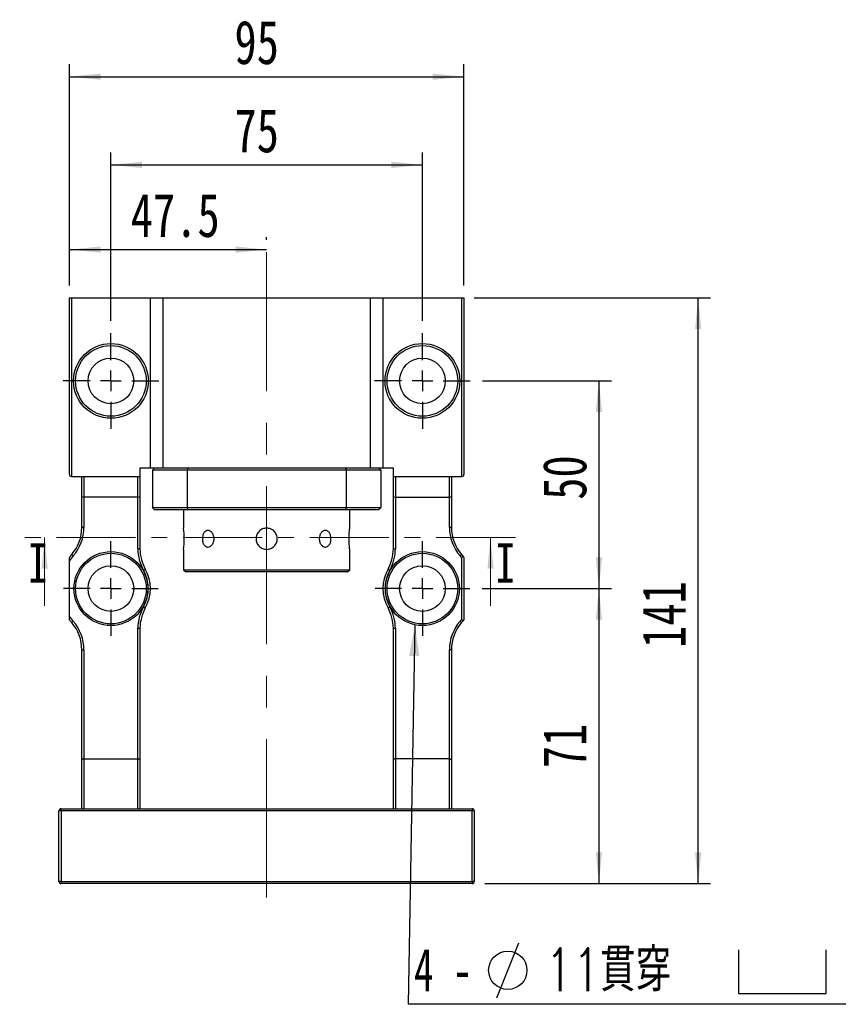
# Model space of a CAD drawing. Header units: millimetres. Extents: x 45 to 288, y 20 to 196.
# Tile 2 of 6: x 46 to 111, y 106 to 185. Entities that reach past the tile are written whole.
import ezdxf

# ---------------------------------------------------------------- set-up
doc = ezdxf.new("R2010")
doc.units = ezdxf.units.MM
doc.linetypes.add('CENTER', pattern=[10.16, 6.35, -1.27, 1.27, -1.27])
doc.linetypes.add('CENTERX2', pattern=[20.32, 12.7, -2.54, 2.54, -2.54])
doc.layers.add('FORMAT', color=7, linetype='Continuous')
doc.styles.add('SLDTEXTSTYLE0', font='TXT', dxfattribs={"width": 0.75})
doc.styles.add('SLDTEXTSTYLE1', font='TXT', dxfattribs={"width": 0.75, "bigfont": 'bigfont'})
doc.styles.add('SLDTEXTSTYLE3', font='TXT', dxfattribs={"width": 0.666667})
doc.dimstyles.new('SLDDIMSTYLE1', dxfattribs={"dimtxt": 3.5, "dimasz": 2.5, "dimexe": 0, "dimexo": 0.0625, "dimgap": 0.875, "dimtad": 1, "dimdec": 1, "dimlfac": 3, "dimrnd": 1e-09, "dimzin": 12, "dimdsep": 46, "dimtxsty": 'SLDTEXTSTYLE0', "dimsah": 1, "dimcen": 0.09, "dimadec": 0, "dimazin": 3, "dimtfac": 1, "dimtdec": 1, "dimtofl": 0, "dimtmove": 0, "dimatfit": 3, "dimfxl": 0, "dimfrac": 2, "dimtolj": 1, "dimtzin": 12, "dimarcsym": 0})
doc.dimstyles.new('SLDDIMSTYLE2', dxfattribs={"dimtxt": 3.5, "dimasz": 2.5, "dimexe": 0, "dimexo": 0.0625, "dimgap": 0.875, "dimtad": 1, "dimlfac": 3, "dimrnd": 1e-09, "dimzin": 12, "dimdsep": 46, "dimtxsty": 'SLDTEXTSTYLE0', "dimsah": 1, "dimcen": 0.09, "dimadec": 0, "dimazin": 3, "dimtfac": 1, "dimtofl": 0, "dimtmove": 0, "dimatfit": 3, "dimfxl": 0, "dimfrac": 2, "dimtolj": 1, "dimtzin": 12, "dimarcsym": 0})
doc.dimstyles.new('SLDDIMSTYLE3', dxfattribs={"dimtxt": 3.5, "dimasz": 2.5, "dimexe": 0, "dimexo": 0.0625, "dimgap": 0.875, "dimtad": 1, "dimlfac": 3, "dimrnd": 1e-09, "dimzin": 12, "dimdsep": 46, "dimtxsty": 'SLDTEXTSTYLE0', "dimsah": 1, "dimcen": 0.09, "dimadec": 0, "dimazin": 3, "dimtfac": 1, "dimtmove": 0, "dimatfit": 0, "dimfxl": 0, "dimfrac": 2, "dimtolj": 1, "dimtzin": 12, "dimarcsym": 0})
doc.dimstyles.new('SLDDIMSTYLE4', dxfattribs={"dimtxt": 0.18, "dimasz": 2.5, "dimexe": 0, "dimexo": 0.0625, "dimgap": 0, "dimtad": 0, "dimtih": 1, "dimtoh": 1, "dimdec": 0, "dimrnd": 1e-09, "dimzin": 0, "dimdsep": 46, "dimtxsty": 'Standard', "dimsah": 1, "dimcen": 0.09, "dimadec": 0, "dimazin": 0, "dimtfac": 2.5, "dimtdec": 0, "dimtofl": 0, "dimtmove": 0, "dimatfit": 3, "dimfxl": 0, "dimfrac": 2, "dimtolj": 1, "dimtzin": 0, "dimarcsym": 0})

# ---------------------------------------------------------------- blocks, each defined once
blk = doc.blocks.new('_D')
at = {"layer": 'FORMAT', "color": 7}
for p, q in [((49.751, 163.466), (49.751, 167.338)), ((65.585, 167.133), (65.585, 167.338)), ((49.751, 166.338), (65.585, 166.338))]:
    blk.add_line(p, q, dxfattribs=at)
for points in [[(49.751, 166.338), (52.251, 166.088), (52.251, 166.588)], [(65.585, 166.338), (63.085, 166.588), (63.085, 166.088)]]:
    blk.add_solid(points, dxfattribs=at)
at = {"layer": 'FORMAT', "color": 7, "insert": (54.675, 170.849), "char_height": 3.5, "attachment_point": 1, "style": 'SLDTEXTSTYLE0'}
blk.add_mtext('47.5', dxfattribs=at)
blk = doc.blocks.new('_D_1')
at = {"layer": 'FORMAT', "color": 7}
for p, q in [((53.085, 160.633), (53.085, 174.133)), ((78.085, 160.633), (78.085, 174.133)), ((53.085, 173.133), (78.085, 173.133))]:
    blk.add_line(p, q, dxfattribs=at)
for points in [[(53.085, 173.133), (55.585, 172.883), (55.585, 173.383)], [(78.085, 173.133), (75.585, 173.383), (75.585, 172.883)]]:
    blk.add_solid(points, dxfattribs=at)
at = {"layer": 'FORMAT', "color": 7, "insert": (62.999, 177.645), "char_height": 3.5, "attachment_point": 1, "style": 'SLDTEXTSTYLE0'}
blk.add_mtext('75', dxfattribs=at)
blk = doc.blocks.new('_D_2')
at = {"layer": 'FORMAT', "color": 7}
for p, q in [((49.751, 163.466), (49.751, 181.213)), ((81.418, 163.466), (81.418, 181.213)), ((49.751, 180.213), (81.418, 180.213))]:
    blk.add_line(p, q, dxfattribs=at)
for points in [[(49.751, 180.213), (52.251, 179.963), (52.251, 180.463)], [(81.418, 180.213), (78.918, 180.463), (78.918, 179.963)]]:
    blk.add_solid(points, dxfattribs=at)
at = {"layer": 'FORMAT', "color": 7, "insert": (62.999, 184.725), "char_height": 3.5, "attachment_point": 1, "style": 'SLDTEXTSTYLE0'}
blk.add_mtext('95', dxfattribs=at)
blk = doc.blocks.new('_D_3')
at = {"layer": 'FORMAT', "color": 7}
for p, q in [((82.918, 155.8), (93.251, 155.8)), ((92.251, 155.8), (92.251, 139.133)), ((82.885, 139.133), (93.251, 139.133))]:
    blk.add_line(p, q, dxfattribs=at)
for points in [[(92.251, 155.8), (92.001, 153.3), (92.501, 153.3)], [(92.251, 139.133), (92.501, 141.633), (92.001, 141.633)]]:
    blk.add_solid(points, dxfattribs=at)
at = {"layer": 'FORMAT', "color": 7, "insert": (87.74, 146.259), "char_height": 3.5, "attachment_point": 1, "rotation": 90, "style": 'SLDTEXTSTYLE0'}
blk.add_mtext('50', dxfattribs=at)
blk = doc.blocks.new('_D_4')
at = {"layer": 'FORMAT', "color": 7}
for p, q in [((82.885, 139.133), (93.251, 139.133)), ((92.251, 139.133), (92.251, 115.466)), ((83.085, 115.466), (93.251, 115.466))]:
    blk.add_line(p, q, dxfattribs=at)
for points in [[(92.251, 139.133), (92.001, 136.633), (92.501, 136.633)], [(92.251, 115.466), (92.501, 117.966), (92.001, 117.966)]]:
    blk.add_solid(points, dxfattribs=at)
at = {"layer": 'FORMAT', "color": 7, "insert": (87.74, 124.713), "char_height": 3.5, "attachment_point": 1, "rotation": 90, "style": 'SLDTEXTSTYLE0'}
blk.add_mtext('71', dxfattribs=at)
blk = doc.blocks.new('_D_5')
at = {"layer": 'FORMAT', "color": 7}
for p, q in [((82.251, 162.466), (101.216, 162.466)), ((100.216, 115.466), (100.216, 162.466)), ((83.085, 115.466), (101.216, 115.466))]:
    blk.add_line(p, q, dxfattribs=at)
for points in [[(100.216, 162.466), (99.966, 159.966), (100.466, 159.966)], [(100.216, 115.466), (100.466, 117.966), (99.966, 117.966)]]:
    blk.add_solid(points, dxfattribs=at)
at = {"layer": 'FORMAT', "color": 7, "insert": (95.704, 134.369), "char_height": 3.5, "attachment_point": 1, "rotation": 90, "style": 'SLDTEXTSTYLE0'}
blk.add_mtext('141', dxfattribs=at)
blk = doc.blocks.new('SW_SYMBOL_HOLE_DIAM')
at = {"layer": 'FORMAT', "color": 0}
blk.add_line((300, 0), (700, 1000), dxfattribs=at)
blk.add_circle((500, 500), 350, dxfattribs=at)
blk = doc.blocks.new('SW_SYMBOL_HOLE_SPOT')
at = {"layer": 'FORMAT', "color": 0}
for p, q in [((0, 875), (0, 75)), ((1600, 75), (1600, 875)), ((0, 75), (1600, 75))]:
    blk.add_line(p, q, dxfattribs=at)
blk = doc.blocks.new('SW_NOTE_0')
at = {"layer": 'FORMAT', "color": 0}
blk.add_line((45.484, 0), (0, 0), dxfattribs=at)
at = {"layer": 'FORMAT', "color": 0, "xscale": 0.0043935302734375, "yscale": 0.0043935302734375, "zscale": 0.0043935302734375}
for name, p in [('SW_SYMBOL_HOLE_DIAM', (5.812, 0.532)), ('SW_SYMBOL_HOLE_DIAM', (35.817, 0.532)), ('SW_SYMBOL_HOLE_SPOT', (26.526, 0.532))]:
    blk.add_blockref(name, p, dxfattribs=at)
at = {"layer": 'FORMAT', "color": 0, "attachment_point": 1}
for s, insert, char_height, style in [('11\\M+18AD1\\M+190FA', (11.004, 4.489), 3.43958, 'SLDTEXTSTYLE1'), ('4 -', (0.48, 4.489), 3.4396, 'SLDTEXTSTYLE3'), ('17', (41.009, 4.489), 3.4396, 'SLDTEXTSTYLE0')]:
    blk.add_mtext(s, dxfattribs=dict(at, insert=insert, char_height=char_height, style=style))
blk = doc.blocks.new('SW_CENTERMARKSYMBOL_0')
at = {"layer": 'FORMAT', "color": 0}
for p, q in [((0, 1.667), (0, 3.833)), ((0, 0), (0, 0.833)), ((-1.667, 0), (-3.833, 0)), ((0, 0), (-0.833, 0)), ((0, 0), (0, -0.833)), ((0, 0), (0.833, 0)), ((1.667, 0), (3.833, 0)), ((0, -1.667), (0, -3.833))]:
    blk.add_line(p, q, dxfattribs=at)
blk = doc.blocks.new('SW_CENTERMARKSYMBOL_1')
at = {"layer": 'FORMAT', "color": 0}
for p, q in [((0, 1.667), (0, 3.833)), ((0, 0), (0, 0.833)), ((-1.667, 0), (-3.833, 0)), ((0, 0), (-0.833, 0)), ((0, 0), (0, -0.833)), ((0, 0), (0.833, 0)), ((1.667, 0), (3.833, 0)), ((0, -1.667), (0, -3.833))]:
    blk.add_line(p, q, dxfattribs=at)
blk = doc.blocks.new('SW_CENTERMARKSYMBOL_2')
at = {"layer": 'FORMAT', "color": 0}
for p, q in [((0, 1.667), (0, 3.8)), ((0, 0), (0, 0.833)), ((-1.667, 0), (-3.8, 0)), ((0, 0), (-0.833, 0)), ((0, 0), (0, -0.833)), ((0, 0), (0.833, 0)), ((1.667, 0), (3.8, 0)), ((0, -1.667), (0, -3.8))]:
    blk.add_line(p, q, dxfattribs=at)
blk = doc.blocks.new('SW_CENTERMARKSYMBOL_3')
at = {"layer": 'FORMAT', "color": 0}
for p, q in [((0, 1.667), (0, 3.8)), ((0, 0), (0, 0.833)), ((-1.667, 0), (-3.8, 0)), ((0, 0), (-0.833, 0)), ((0, 0), (0, -0.833)), ((0, 0), (0.833, 0)), ((1.667, 0), (3.8, 0)), ((0, -1.667), (0, -3.8))]:
    blk.add_line(p, q, dxfattribs=at)

msp = doc.modelspace()

# ---------------------------------------------------------------- linework, layer by layer
at = {"color": 7, "linetype": 'Continuous', "lineweight": 25}
for p, q in [((49.7514, 148.2996), (49.7514, 162.4663)), ((49.7514, 162.4663), (49.9181, 162.4663)), ((49.9181, 162.4663), (49.9181, 148.1329)), ((49.9181, 162.4663), (56.2514, 162.4663)), ((56.2514, 148.7996), (56.2514, 162.4663)), ((56.2514, 162.4663), (57.2514, 162.4663)), ((57.2514, 162.4663), (57.2514, 148.7996)), ((57.2514, 162.4663), (73.9181, 162.4663)), ((73.9181, 148.7996), (73.9181, 162.4663)), ((73.9181, 162.4663), (74.9181, 162.4663)), ((74.9181, 162.4663), (74.9181, 148.7996)), ((74.9181, 162.4663), (81.2514, 162.4663)), ((81.2514, 148.1329), (81.2514, 162.4663)), ((81.2514, 162.4663), (81.4181, 162.4663)), ((81.4181, 162.4663), (81.4181, 148.2996)), ((55.4181, 148.7996), (55.4181, 148.1329)), ((56.2514, 148.7996), (55.4181, 148.7996)), ((57.2514, 148.7996), (56.2514, 148.7996)), ((59.2077, 148.6329), (56.4181, 148.6329)), ((56.4181, 148.6329), (56.4181, 145.6329)), ((73.9181, 148.7996), (57.2514, 148.7996)), ((59.2077, 148.6329), (59.2077, 145.6329)), ((71.9618, 148.6329), (59.2077, 148.6329)), ((71.9618, 148.6329), (71.9618, 145.6329)), ((74.7514, 148.6329), (71.9618, 148.6329)), ((74.9181, 148.7996), (73.9181, 148.7996)), ((74.7514, 148.6329), (74.7514, 145.6329)), ((75.7514, 148.7996), (74.9181, 148.7996)), ((75.7514, 148.1329), (75.7514, 148.7996)), ((49.9181, 148.1329), (50.9181, 148.1329)), ((50.7514, 146.5353), (50.7514, 148.1329)), ((50.9181, 148.1329), (50.9181, 146.4663)), ((50.9181, 148.1329), (55.2514, 148.1329)), ((55.2514, 146.4663), (55.2514, 148.1329)), ((55.2514, 148.1329), (55.4181, 148.1329)), ((55.4181, 148.1329), (55.4181, 146.5353)), ((75.7514, 146.5353), (75.7514, 148.1329)), ((75.7514, 148.1329), (75.9181, 148.1329)), ((75.9181, 148.1329), (75.9181, 146.4663)), ((75.9181, 148.1329), (80.2514, 148.1329)), ((80.2514, 146.4663), (80.2514, 148.1329)), ((80.2514, 148.1329), (81.2514, 148.1329)), ((80.4181, 148.1329), (80.4181, 146.5353)), ((50.7514, 144.0461), (50.7514, 146.5353)), ((55.2514, 146.4663), (50.9181, 146.4663)), ((50.9181, 146.4663), (50.9181, 144.0461)), ((55.2514, 142.3171), (55.2514, 146.4663)), ((55.4181, 146.5353), (55.4181, 142.3171)), ((75.7514, 142.3171), (75.7514, 146.5353)), ((75.9181, 146.4663), (80.2514, 146.4663)), ((75.9181, 146.4663), (75.9181, 142.3171)), ((80.2514, 144.0461), (80.2514, 146.4663)), ((80.4181, 146.5353), (80.4181, 144.0461)), ((56.4181, 145.6329), (59.2077, 145.6329)), ((59.2602, 145.4663), (56.5848, 145.4663)), ((58.9181, 145.4663), (58.9181, 143.9722)), ((59.2077, 145.6329), (71.9618, 145.6329)), ((71.9093, 145.4663), (59.2602, 145.4663)), ((74.5848, 145.4663), (71.9093, 145.4663)), ((71.9618, 145.6329), (74.7514, 145.6329)), ((72.2514, 143.9722), (72.2514, 145.4663)), ((50.9181, 144.0461), (50.7514, 144.0461)), ((80.4181, 144.0461), (80.2514, 144.0461)), ((55.2514, 142.3171), (55.4181, 142.3171)), ((58.9181, 142.2829), (58.9181, 140.6329)), ((72.2514, 140.6329), (72.2514, 142.2829)), ((75.7514, 142.3171), (75.9181, 142.3171)), ((81.2514, 136.6891), (81.2514, 141.5767)), ((81.4181, 141.6329), (81.4181, 136.6329)), ((49.7514, 136.9218), (49.7514, 141.344)), ((58.9181, 140.6329), (59.0848, 140.4663)), ((58.9181, 140.6329), (72.2514, 140.6329)), ((72.0848, 140.4663), (59.0848, 140.4663)), ((72.0848, 140.4663), (72.2514, 140.6329)), ((55.2514, 125.4663), (55.2514, 135.9488)), ((55.2514, 135.9488), (55.4181, 135.9488)), ((55.4181, 135.9488), (55.4181, 125.3771)), ((75.7514, 135.9488), (75.9181, 135.9488)), ((75.7514, 125.3771), (75.7514, 135.9488)), ((75.9181, 135.9488), (75.9181, 125.4663)), ((50.7514, 134.2198), (50.9181, 134.2198)), ((50.7514, 125.3771), (50.7514, 134.2198)), ((50.9181, 134.2198), (50.9181, 125.4663)), ((80.2514, 125.4663), (80.2514, 134.2198)), ((80.4181, 134.2198), (80.2514, 134.2198)), ((80.4181, 134.2198), (80.4181, 125.3771)), ((50.7514, 121.4663), (50.7514, 125.3771)), ((50.9181, 125.4663), (50.9181, 121.4663)), ((50.9181, 125.4663), (55.2514, 125.4663)), ((55.2514, 121.4663), (55.2514, 125.4663)), ((55.4181, 125.3771), (55.4181, 121.4663)), ((75.7514, 121.4663), (75.7514, 125.3771)), ((75.9181, 125.4663), (75.9181, 121.4663)), ((80.2514, 125.4663), (75.9181, 125.4663)), ((80.2514, 121.4663), (80.2514, 125.4663)), ((80.4181, 125.3771), (80.4181, 121.4663)), ((48.9181, 115.6329), (48.9181, 121.2996)), ((49.0848, 121.2996), (48.9181, 121.2996)), ((49.0848, 121.2996), (49.0848, 121.4663)), ((49.0848, 121.4663), (82.0848, 121.4663)), ((82.0848, 121.2996), (49.0848, 121.2996)), ((49.0848, 121.2996), (49.0848, 115.6329)), ((82.0848, 121.4663), (82.0848, 121.2996)), ((82.0848, 115.6329), (82.0848, 121.2996)), ((82.2514, 121.2996), (82.0848, 121.2996)), ((82.2514, 121.2996), (82.2514, 115.6329)), ((49.0848, 115.6329), (48.9181, 115.6329)), ((49.0848, 115.4663), (49.0848, 115.6329)), ((49.0848, 115.6329), (82.0848, 115.6329)), ((82.0848, 115.4663), (49.0848, 115.4663)), ((82.0848, 115.6329), (82.0848, 115.4663)), ((82.2514, 115.6329), (82.0848, 115.6329))]:
    msp.add_line(p, q, dxfattribs=at)
at = {"color": 7, "linetype": 'CENTER', "lineweight": 18}
msp.add_line((85.5506, 143.2372), (45.7642, 143.2372), dxfattribs=at)
at = {"color": 7, "linetype": 'Continuous', "lineweight": 18}
for p, q in [((47.7642, 137.7372), (47.7642, 143.2372)), ((83.5506, 137.7372), (83.5506, 143.2372))]:
    msp.add_line(p, q, dxfattribs=at)
at = {"color": 7, "linetype": 'Continuous', "lineweight": 25, "flags": 128}
for points in [[(49.9366, 141.8624), (49.939, 141.8604), (49.9462, 141.8541), (49.9578, 141.844), (49.9735, 141.8305), (49.9926, 141.8139), (50.0144, 141.7951), (50.038, 141.7746), (50.0626, 141.7533)], [(81.2329, 141.8624), (81.2305, 141.8604), (81.2233, 141.8541), (81.2117, 141.844), (81.196, 141.8305), (81.177, 141.8139), (81.1552, 141.7951), (81.1316, 141.7746), (81.107, 141.7533)], [(55.7002, 140.6025), (55.7285, 140.6185), (55.7558, 140.6338), (55.7809, 140.6479), (55.8029, 140.6603), (55.821, 140.6704), (55.8344, 140.678), (55.8427, 140.6826), (55.8455, 140.6842)], [(75.3241, 140.6842), (75.3269, 140.6826), (75.3352, 140.678), (75.3486, 140.6704), (75.3666, 140.6603), (75.3887, 140.6479), (75.4138, 140.6338), (75.441, 140.6185), (75.4694, 140.6025)], [(55.7002, 137.6633), (55.7285, 137.6474), (55.7558, 137.6321), (55.7809, 137.618), (55.8029, 137.6056), (55.821, 137.5954), (55.8344, 137.5879), (55.8427, 137.5832), (55.8455, 137.5817)], [(75.3241, 137.5817), (75.3269, 137.5832), (75.3352, 137.5879), (75.3486, 137.5954), (75.3666, 137.6056), (75.3887, 137.618), (75.4138, 137.6321), (75.441, 137.6474), (75.4694, 137.6633)], [(49.9366, 136.4034), (49.939, 136.4055), (49.9462, 136.4117), (49.9578, 136.4218), (49.9735, 136.4354), (49.9926, 136.4519), (50.0144, 136.4708), (50.038, 136.4913), (50.0626, 136.5126)], [(81.2329, 136.4034), (81.2305, 136.4055), (81.2233, 136.4117), (81.2117, 136.4218), (81.196, 136.4354), (81.177, 136.4519), (81.1552, 136.4708), (81.1316, 136.4913), (81.107, 136.5126)], [(55.2514, 125.4663), (55.2804, 125.4649), (55.3084, 125.4609), (55.3348, 125.4543), (55.3586, 125.4454), (55.3791, 125.4344), (55.3958, 125.4217), (55.4081, 125.4076), (55.4156, 125.3926), (55.4181, 125.3771)], [(80.2514, 125.4663), (80.2804, 125.4649), (80.3084, 125.4609), (80.3348, 125.4543), (80.3586, 125.4454), (80.3791, 125.4344), (80.3958, 125.4217), (80.4081, 125.4076), (80.4156, 125.3926), (80.4181, 125.3771)]]:
    msp.add_lwpolyline(points, dxfattribs=at)
at = {"color": 7, "linetype": 'Continuous', "lineweight": 25}
for centre, radius in [((53.0848, 155.7996), 3), ((53.0848, 155.7996), 2.8333), ((78.0848, 155.7996), 3), ((78.0848, 155.7996), 2.8333), ((53.0848, 155.7996), 1.8333), ((78.0848, 155.7996), 1.8333), ((53.0848, 139.1329), 2.9667), ((53.0848, 139.1329), 2.8333), ((78.0848, 139.1329), 2.9667), ((78.0848, 139.1329), 2.8333), ((53.0848, 139.1329), 1.8333), ((78.0848, 139.1329), 1.8333)]:
    msp.add_circle(centre, radius, dxfattribs=at)
for centre, radius, start, end in [((49.9181, 148.2996), 0.1667, 180, 270), ((81.2514, 148.2996), 0.1667, 270, 0), ((47.4181, 144.0461), 3.3333, 319.073937, 0), ((47.4181, 144.0461), 3.5, 319.073937, 0), ((52.2802, 143.1329), 6.6921, 352.703147, 7.205165), ((83.7514, 144.0461), 3.5, 180, 220.926063), ((83.7514, 144.0461), 3.3333, 180, 220.926063), ((58.7514, 142.3171), 3.5, 180, 209.33211), ((58.7514, 142.3171), 3.3333, 180, 209.33211), ((72.4181, 142.3171), 3.3333, 330.66789, 0), ((72.4181, 142.3171), 3.5, 330.66789, 0), ((53.0848, 139.1329), 4.1667, 139.073937, 143.130102), ((53.0848, 139.1329), 4, 139.073937, 146.44269), ((78.0848, 139.1329), 4, 37.658462, 40.926063), ((78.0848, 139.1329), 4.1667, 36.869898, 40.926063), ((53.0848, 139.1329), 3.1667, 330.66789, 29.33211), ((78.0848, 139.1329), 3.1667, 150.66789, 209.33211), ((53.0848, 139.1329), 3, 330.66789, 29.33211), ((78.0848, 139.1329), 3, 150.66789, 209.33211), ((58.7514, 135.9488), 3.5, 150.66789, 180), ((58.7514, 135.9488), 3.3333, 150.66789, 180), ((72.4181, 135.9488), 3.3333, 0, 29.33211), ((72.4181, 135.9488), 3.5, 0, 29.33211), ((53.0848, 139.1329), 4, 213.55731, 220.926063), ((53.0848, 139.1329), 4.1667, 216.869898, 220.926063), ((47.4181, 134.2198), 3.3333, 360, 40.926063), ((47.4181, 134.2198), 3.5, 360, 40.926063), ((83.7514, 134.2198), 3.5, 139.073937, 180), ((83.7514, 134.2198), 3.3333, 139.073937, 180), ((78.0848, 139.1329), 4, 319.073937, 322.341538), ((78.0848, 139.1329), 4.1667, 319.073937, 323.130102), ((49.0848, 121.2996), 0.1667, 90, 180), ((82.0848, 121.2996), 0.1667, 0, 90), ((49.0848, 115.6329), 0.1667, 180, 270), ((82.0848, 115.6329), 0.1667, 270, 0)]:
    msp.add_arc(centre, radius, start, end, dxfattribs=at)
for centre, ratio, start_param, end_param in [((50.9181, 146.5353), 0.4142136, 3.1415927, 4.712389), ((55.2514, 146.5353), 0.4142136, 4.712389, 6.2831853), ((75.9181, 146.5353), 0.4142136, 3.1415927, 4.712389), ((80.2514, 146.5353), 0.4142136, 4.712389, 6.2831853), ((50.9181, 125.3771), 0.5351838, 1.5707963, 3.1415927), ((75.9181, 125.3771), 0.5351838, 1.5707963, 3.1415927)]:
    msp.add_ellipse(centre, major_axis=(0.1667, 0), ratio=ratio, start_param=start_param, end_param=end_param, dxfattribs=at)
for points in [[(56.5848, 148.7996), (56.5292, 148.7441), (56.4737, 148.6885), (56.4181, 148.6329)], [(59.2602, 148.7996), (59.2427, 148.7441), (59.2252, 148.6885), (59.2077, 148.6329)], [(71.9093, 148.7996), (71.9269, 148.7441), (71.9444, 148.6885), (71.9618, 148.6329)], [(74.5848, 148.7996), (74.6403, 148.7441), (74.6959, 148.6885), (74.7514, 148.6329)], [(56.5848, 145.4663), (56.5292, 145.5218), (56.4737, 145.5774), (56.4181, 145.6329)], [(59.2077, 145.6329), (59.2252, 145.5774), (59.2427, 145.5218), (59.2602, 145.4663)], [(71.9618, 145.6329), (71.9444, 145.5774), (71.9269, 145.5218), (71.9093, 145.4663)], [(74.7514, 145.6329), (74.6959, 145.5774), (74.6403, 145.5218), (74.5848, 145.4663)]]:
    msp.add_open_spline(points, degree=3, dxfattribs=at)
for points, knots in [([(65.5848, 143.9829), (65.641, 143.9829), (65.6963, 143.9774), (65.805, 143.9558), (65.859, 143.9394), (65.9619, 143.8967), (66.0107, 143.8706), (66.103, 143.8089), (66.1467, 143.7731), (66.225, 143.6947), (66.2602, 143.652), (66.3223, 143.5591), (66.3487, 143.5097), (66.3911, 143.4075), (66.4075, 143.3538), (66.4293, 143.2441), (66.4347, 143.1889), (66.4348, 143.0779), (66.4293, 143.0215), (66.4076, 142.9125), (66.3915, 142.8595), (66.3489, 142.7565), (66.3223, 142.7068), (66.2608, 142.6147), (66.2257, 142.5718), (66.1464, 142.4925), (66.1036, 142.4573), (66.0116, 142.3958), (65.9619, 142.3691), (65.859, 142.3264), (65.806, 142.3103), (65.697, 142.2885), (65.6406, 142.283), (65.5296, 142.2829), (65.4744, 142.2883), (65.3646, 142.31), (65.311, 142.3263), (65.2087, 142.3687), (65.1592, 142.395), (65.0663, 142.4571), (65.0235, 142.4922), (64.9451, 142.5705), (64.9092, 142.6141), (64.8475, 142.7064), (64.8213, 142.7551), (64.7785, 142.858), (64.7621, 142.912), (64.7404, 143.0207), (64.7348, 143.076), (64.7347, 143.1884), (64.7402, 143.2436), (64.7617, 143.3524), (64.7781, 143.4064), (64.8206, 143.5094), (64.8467, 143.5582), (64.9083, 143.6506), (64.9441, 143.6943), (65.0224, 143.7727), (65.0651, 143.8079), (65.158, 143.8701), (65.2073, 143.8965), (65.3606, 143.9603), (65.4723, 143.9829), (65.5848, 143.9829)], [0, 0, 0, 0, 0.03125, 0.03125, 0.0625, 0.0625, 0.09375, 0.09375, 0.125, 0.125, 0.15625, 0.15625, 0.1875, 0.1875, 0.21875, 0.21875, 0.25, 0.25, 0.28125, 0.28125, 0.3125, 0.3125, 0.34375, 0.34375, 0.375, 0.375, 0.40625, 0.40625, 0.4375, 0.4375, 0.46875, 0.46875, 0.5, 0.5, 0.53125, 0.53125, 0.5625, 0.5625, 0.59375, 0.59375, 0.625, 0.625, 0.65625, 0.65625, 0.6875, 0.6875, 0.71875, 0.71875, 0.75, 0.75, 0.78125, 0.78125, 0.8125, 0.8125, 0.84375, 0.84375, 0.875, 0.875, 0.90625, 0.90625, 0.9375, 0.9375, 1, 1, 1, 1]), ([(72.2514, 142.2829), (72.2502, 142.2923), (72.2478, 142.3109), (72.2308, 142.4561), (72.2117, 142.6705), (72.1978, 142.9395), (72.1956, 143.2294), (72.2059, 143.5071), (72.2243, 143.7448), (72.2419, 143.9083), (72.2519, 143.9869), (72.2505, 143.9752), (72.2501, 143.9722)], [0, 0, 0, 0, 0.1067804, 0.2135402, 0.3208373, 0.4285045, 0.5355818, 0.6420281, 0.7487872, 0.8563118, 0.9638666, 1, 1, 1, 1]), ([(61.3658, 143.1329), (61.3658, 143.0889), (61.3624, 143.0455), (61.3492, 142.9603), (61.3393, 142.9179), (61.3134, 142.8372), (61.2976, 142.7989), (61.2606, 142.7265), (61.2391, 142.6922), (61.1693, 142.6), (61.1136, 142.5504), (60.9959, 142.4838), (60.9325, 142.4663), (60.8402, 142.4662), (60.8093, 142.4706), (60.75, 142.4876), (60.7215, 142.5002), (60.6665, 142.5336), (60.6403, 142.5544), (60.5921, 142.6027), (60.5698, 142.6302), (60.5289, 142.6924), (60.5109, 142.7261), (60.4796, 142.7982), (60.4662, 142.8372), (60.4447, 142.9179), (60.4366, 142.9595), (60.4257, 143.045), (60.423, 143.0892), (60.4229, 143.2197), (60.434, 143.3075), (60.4766, 143.468), (60.5086, 143.5424), (60.5691, 143.6346), (60.5917, 143.6628), (60.6401, 143.7113), (60.6658, 143.7318), (60.7207, 143.7653), (60.7497, 143.7782), (60.8088, 143.7952), (60.8391, 143.7996), (60.9014, 143.7996), (60.9324, 143.7953), (60.9939, 143.7785), (61.0247, 143.7657), (61.084, 143.7323), (61.1124, 143.7118), (61.1665, 143.6635), (61.1923, 143.6354), (61.2622, 143.5433), (61.3004, 143.469), (61.3519, 143.3086), (61.3658, 143.2211), (61.3658, 143.1329)], [0, 0, 0, 0, 0.03125, 0.03125, 0.0625, 0.0625, 0.09375, 0.09375, 0.125, 0.125, 0.1875, 0.1875, 0.25, 0.25, 0.28125, 0.28125, 0.3125, 0.3125, 0.34375, 0.34375, 0.375, 0.375, 0.40625, 0.40625, 0.4375, 0.4375, 0.46875, 0.46875, 0.5, 0.5, 0.5625, 0.5625, 0.625, 0.625, 0.65625, 0.65625, 0.6875, 0.6875, 0.71875, 0.71875, 0.75, 0.75, 0.78125, 0.78125, 0.8125, 0.8125, 0.84375, 0.84375, 0.875, 0.875, 0.9375, 0.9375, 1, 1, 1, 1]), ([(70.7466, 143.1329), (70.7466, 143.0889), (70.7438, 143.0455), (70.733, 142.9603), (70.7249, 142.9179), (70.7034, 142.8372), (70.6902, 142.7989), (70.6588, 142.7265), (70.6405, 142.6922), (70.5799, 142.6), (70.5305, 142.5504), (70.4214, 142.4838), (70.3606, 142.4663), (70.2683, 142.4662), (70.2368, 142.4706), (70.1751, 142.4876), (70.1448, 142.5002), (70.0856, 142.5336), (70.0567, 142.5544), (70.0028, 142.6027), (69.9774, 142.6302), (69.9303, 142.6924), (69.9092, 142.7261), (69.8722, 142.7982), (69.8561, 142.8372), (69.8303, 142.9179), (69.8205, 142.9595), (69.8072, 143.045), (69.8038, 143.0892), (69.8038, 143.2197), (69.8174, 143.3075), (69.8687, 143.468), (69.9068, 143.5424), (69.9766, 143.6346), (70.0024, 143.6628), (70.0564, 143.7113), (70.0848, 143.7318), (70.144, 143.7653), (70.1748, 143.7782), (70.2363, 143.7952), (70.2672, 143.7996), (70.3295, 143.7996), (70.3599, 143.7953), (70.419, 143.7785), (70.4481, 143.7657), (70.503, 143.7323), (70.5288, 143.7118), (70.5772, 143.6635), (70.5999, 143.6354), (70.6605, 143.5433), (70.6926, 143.469), (70.7354, 143.3086), (70.7466, 143.2211), (70.7466, 143.1329)], [0, 0, 0, 0, 0.03125, 0.03125, 0.0625, 0.0625, 0.09375, 0.09375, 0.125, 0.125, 0.1875, 0.1875, 0.25, 0.25, 0.28125, 0.28125, 0.3125, 0.3125, 0.34375, 0.34375, 0.375, 0.375, 0.40625, 0.40625, 0.4375, 0.4375, 0.46875, 0.46875, 0.5, 0.5, 0.5625, 0.5625, 0.625, 0.625, 0.65625, 0.65625, 0.6875, 0.6875, 0.71875, 0.71875, 0.75, 0.75, 0.78125, 0.78125, 0.8125, 0.8125, 0.84375, 0.84375, 0.875, 0.875, 0.9375, 0.9375, 1, 1, 1, 1]), ([(49.7514, 141.344), (49.7514, 141.4044), (49.7514, 141.4657), (49.7514, 141.5496), (49.7514, 141.576), (49.7514, 141.6179), (49.7514, 141.6329), (49.7514, 141.6329)], [0, 0, 0, 0, 0.5, 0.5, 0.75, 0.75, 1, 1, 1, 1]), ([(81.2514, 141.5767), (81.2514, 141.6057), (81.2539, 141.6351), (81.2676, 141.6739), (81.2741, 141.6857), (81.2909, 141.7023), (81.301, 141.7068), (81.3317, 141.7095), (81.3516, 141.6988), (81.3871, 141.6708), (81.4032, 141.6528), (81.4181, 141.6329)], [0, 0, 0, 0, 0.25, 0.25, 0.375, 0.375, 0.5, 0.5, 0.75, 0.75, 1, 1, 1, 1]), ([(49.7514, 136.6329), (49.7514, 136.6329), (49.7514, 136.6366), (49.7514, 136.6493), (49.7514, 136.6584), (49.7514, 136.69), (49.7514, 136.7163), (49.7514, 136.8003), (49.7514, 136.8615), (49.7514, 136.9218)], [0, 0, 0, 0, 0.125, 0.125, 0.25, 0.25, 0.5, 0.5, 1, 1, 1, 1]), ([(81.4181, 136.6329), (81.4033, 136.6131), (81.3874, 136.5953), (81.3519, 136.5672), (81.3318, 136.5564), (81.3012, 136.559), (81.2909, 136.5635), (81.2742, 136.58), (81.2677, 136.5917), (81.2538, 136.6307), (81.2514, 136.6601), (81.2514, 136.6891)], [0, 0, 0, 0, 0.25, 0.25, 0.5, 0.5, 0.625, 0.625, 0.75, 0.75, 1, 1, 1, 1])]:
    msp.add_open_spline(points, degree=3, knots=knots, dxfattribs=at)
at = {"color": 7, "linetype": 'Continuous', "lineweight": 18}
for points in [[(47.7642, 143.2372), (47.5142, 140.7372), (48.0142, 140.7372)], [(83.5506, 143.2372), (83.3006, 140.7372), (83.8006, 140.7372)]]:
    msp.add_solid(points, dxfattribs=at)
at = {"layer": 'FORMAT', "color": 7, "linetype": 'CENTERX2', "lineweight": 18}
msp.add_line((65.5848, 114.3431), (65.5848, 166.1329), dxfattribs=at)

# ---------------------------------------------------------------- block references
at = {"layer": 'FORMAT', "color": 7}
for name, p in [('SW_CENTERMARKSYMBOL_0', (53.0848, 155.7996)), ('SW_CENTERMARKSYMBOL_1', (78.0848, 155.7996)), ('SW_CENTERMARKSYMBOL_3', (53.0848, 139.1329)), ('SW_CENTERMARKSYMBOL_2', (78.0848, 139.1329)), ('SW_NOTE_0', (76.9297, 105.7719))]:
    msp.add_blockref(name, p, dxfattribs=at)

# ---------------------------------------------------------------- texts
at = {"color": 7, "linetype": 'Continuous', "char_height": 3.175, "attachment_point": 1, "style": 'SLDTEXTSTYLE0'}
for insert in [(46.4258, 142.7772), (83.933, 142.7772)]:
    msp.add_mtext('I', dxfattribs=dict(at, insert=insert))

# ---------------------------------------------------------------- dimensions: what is measured, and where the dimension line sits
at = {"layer": 'FORMAT', "color": 7}
for base, p1, p2, angle, dimstyle, picture, middle in [((81.4181, 180.2131), (49.7514, 162.4663), (81.4181, 162.4663), 0, 'SLDDIMSTYLE2', '_D_2', (65.5848, 180.2131)), ((65.5848, 166.3376), (49.7514, 162.4663), (65.5848, 166.1329), 0, 'SLDDIMSTYLE1', '_D', (59.2003, 166.3376)), ((100.2158, 162.4663), (82.0848, 115.4663), (81.2514, 162.4663), 90, 'SLDDIMSTYLE2', '_D_5', (100.2158, 138.2484)), ((92.2514, 139.1329), (81.9181, 155.7996), (81.8848, 139.1329), 90, 'SLDDIMSTYLE3', '_D_3', (92.2514, 148.8455)), ((92.2514, 115.4663), (81.8848, 139.1329), (82.0848, 115.4663), 90, 'SLDDIMSTYLE2', '_D_4', (92.2514, 127.2996))]:
    dim = msp.add_linear_dim(base=base, p1=p1, p2=p2, angle=angle, dimstyle=dimstyle, dxfattribs=at)
    dim.commit()
    dim.dimension.update_dxf_attribs({"geometry": picture, "text_midpoint": middle, "dimtype": 160})
dim = msp.add_linear_dim(base=(78.0848, 173.1329), p1=(53.0848, 159.6329), p2=(78.0848, 159.6329), dimstyle='SLDDIMSTYLE2', dxfattribs=at)
dim.commit()
dim.dimension.update_dxf_attribs({"geometry": '_D_1', "text_midpoint": (65.5848, 173.1329), "dimtype": 160})

# ---------------------------------------------------------------- leaders
msp.add_leader([(77.4761, 136.2294), (76.9297, 105.7719)], dimstyle='SLDDIMSTYLE4', dxfattribs=at)

doc.saveas('drawing.dxf')
